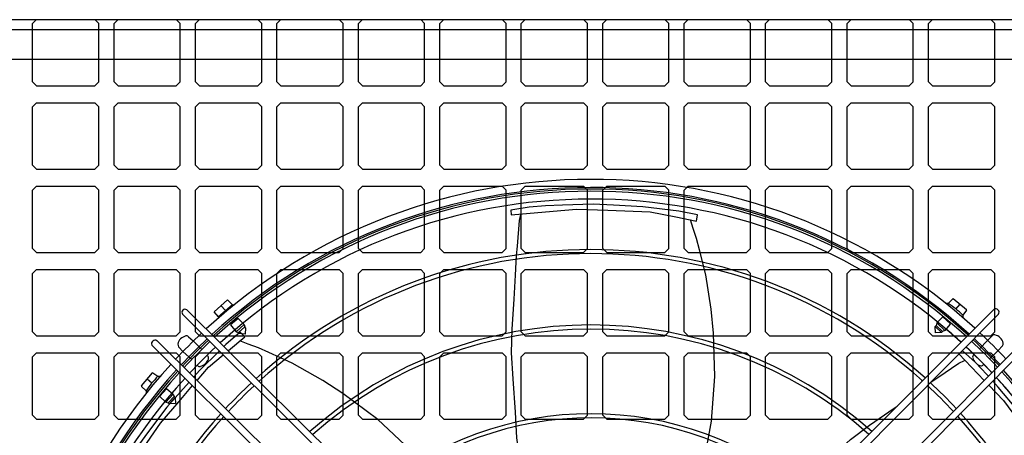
# Model space of a CAD drawing. Header units: inches. Extents: x 43 to 463, y 0 to 297.
# Tile 9 of 13: x 271.84 to 283.31, y 140.42 to 145.27. Entities that reach past the tile are written whole.
import ezdxf

# ---------------------------------------------------------------- set-up
doc = ezdxf.new("R2010")
doc.units = ezdxf.units.IN
doc.header["$MEASUREMENT"] = 0

msp = doc.modelspace()

# ---------------------------------------------------------------- linework, layer by layer
for p, q in [((270.622, 145.275), (286.428, 145.275)), ((272.034, 145.275), (271.988, 145.229)), ((272.034, 145.275), (272.713, 145.275)), ((272.759, 145.229), (272.713, 145.275)), ((272.983, 145.275), (272.937, 145.229)), ((272.983, 145.275), (273.662, 145.275)), ((273.708, 145.229), (273.662, 145.275)), ((273.932, 145.275), (273.886, 145.229)), ((273.932, 145.275), (274.611, 145.275)), ((274.658, 145.229), (274.611, 145.275)), ((274.881, 145.275), (274.835, 145.229)), ((274.881, 145.275), (275.56, 145.275)), ((275.607, 145.229), (275.56, 145.275)), ((275.83, 145.275), (275.784, 145.229)), ((275.83, 145.275), (276.51, 145.275)), ((276.556, 145.229), (276.51, 145.275)), ((276.78, 145.275), (276.733, 145.229)), ((276.78, 145.275), (277.459, 145.275)), ((277.505, 145.229), (277.459, 145.275)), ((277.729, 145.275), (277.682, 145.229)), ((277.729, 145.275), (278.408, 145.275)), ((278.454, 145.229), (278.408, 145.275)), ((278.678, 145.275), (278.632, 145.229)), ((278.678, 145.275), (279.357, 145.275)), ((279.403, 145.229), (279.357, 145.275)), ((279.627, 145.275), (279.581, 145.229)), ((279.627, 145.275), (280.306, 145.275)), ((280.352, 145.229), (280.306, 145.275)), ((280.576, 145.275), (280.53, 145.229)), ((280.576, 145.275), (281.255, 145.275)), ((281.302, 145.229), (281.255, 145.275)), ((281.525, 145.275), (281.479, 145.229)), ((281.525, 145.275), (282.204, 145.275)), ((282.251, 145.229), (282.204, 145.275)), ((282.474, 145.275), (282.428, 145.229)), ((282.474, 145.275), (283.154, 145.275)), ((283.2, 145.229), (283.154, 145.275)), ((270.506, 145.159), (286.544, 145.159)), ((271.988, 144.549), (271.988, 145.229)), ((272.759, 144.549), (272.759, 145.229)), ((272.937, 144.549), (272.937, 145.229)), ((273.708, 144.549), (273.708, 145.229)), ((273.886, 144.549), (273.886, 145.229)), ((274.658, 144.549), (274.658, 145.229)), ((274.835, 144.549), (274.835, 145.229)), ((275.607, 144.549), (275.607, 145.229)), ((275.784, 144.549), (275.784, 145.229)), ((276.556, 144.549), (276.556, 145.229)), ((276.733, 144.549), (276.733, 145.229)), ((277.505, 144.549), (277.505, 145.229)), ((277.682, 144.549), (277.682, 145.229)), ((278.454, 144.549), (278.454, 145.229)), ((278.632, 144.549), (278.632, 145.229)), ((279.403, 144.549), (279.403, 145.229)), ((279.581, 144.549), (279.581, 145.229)), ((280.352, 144.549), (280.352, 145.229)), ((280.53, 144.549), (280.53, 145.229)), ((281.302, 144.549), (281.302, 145.229)), ((281.479, 144.549), (281.479, 145.229)), ((282.251, 144.549), (282.251, 145.229)), ((282.428, 144.549), (282.428, 145.229)), ((283.2, 144.549), (283.2, 145.229)), ((270.159, 144.812), (286.891, 144.812)), ((272.034, 144.503), (271.988, 144.549)), ((272.034, 144.503), (272.713, 144.503)), ((272.759, 144.549), (272.713, 144.503)), ((272.983, 144.503), (272.937, 144.549)), ((272.983, 144.503), (273.662, 144.503)), ((273.708, 144.549), (273.662, 144.503)), ((273.932, 144.503), (273.886, 144.549)), ((273.932, 144.503), (274.611, 144.503)), ((274.658, 144.549), (274.611, 144.503)), ((274.881, 144.503), (274.835, 144.549)), ((274.881, 144.503), (275.56, 144.503)), ((275.607, 144.549), (275.56, 144.503)), ((275.83, 144.503), (275.784, 144.549)), ((275.83, 144.503), (276.51, 144.503)), ((276.556, 144.549), (276.51, 144.503)), ((276.78, 144.503), (276.733, 144.549)), ((276.78, 144.503), (277.459, 144.503)), ((277.505, 144.549), (277.459, 144.503)), ((277.729, 144.503), (277.682, 144.549)), ((277.729, 144.503), (278.408, 144.503)), ((278.454, 144.549), (278.408, 144.503)), ((278.678, 144.503), (278.632, 144.549)), ((278.678, 144.503), (279.357, 144.503)), ((279.403, 144.549), (279.357, 144.503)), ((279.627, 144.503), (279.581, 144.549)), ((279.627, 144.503), (280.306, 144.503)), ((280.352, 144.549), (280.306, 144.503)), ((280.576, 144.503), (280.53, 144.549)), ((280.576, 144.503), (281.255, 144.503)), ((281.302, 144.549), (281.255, 144.503)), ((281.525, 144.503), (281.479, 144.549)), ((281.525, 144.503), (282.204, 144.503)), ((282.251, 144.549), (282.204, 144.503)), ((282.474, 144.503), (282.428, 144.549)), ((282.474, 144.503), (283.154, 144.503)), ((283.2, 144.549), (283.154, 144.503)), ((272.034, 144.303), (271.988, 144.256)), ((271.988, 143.577), (271.988, 144.256)), ((272.034, 144.303), (272.713, 144.303)), ((272.759, 144.256), (272.713, 144.303)), ((272.759, 143.577), (272.759, 144.256)), ((272.983, 144.303), (272.937, 144.256)), ((272.937, 143.577), (272.937, 144.256)), ((272.983, 144.303), (273.662, 144.303)), ((273.708, 144.256), (273.662, 144.303)), ((273.708, 143.577), (273.708, 144.256)), ((273.932, 144.303), (273.886, 144.256)), ((273.886, 143.577), (273.886, 144.256)), ((273.932, 144.303), (274.611, 144.303)), ((274.658, 144.256), (274.611, 144.303)), ((274.658, 143.577), (274.658, 144.256)), ((274.881, 144.303), (274.835, 144.256)), ((274.835, 143.577), (274.835, 144.256)), ((274.881, 144.303), (275.56, 144.303)), ((275.607, 144.256), (275.56, 144.303)), ((275.607, 143.577), (275.607, 144.256)), ((275.83, 144.303), (275.784, 144.256)), ((275.784, 143.577), (275.784, 144.256)), ((275.83, 144.303), (276.51, 144.303)), ((276.556, 144.256), (276.51, 144.303)), ((276.556, 143.577), (276.556, 144.256)), ((276.78, 144.303), (276.733, 144.256)), ((276.733, 143.577), (276.733, 144.256)), ((276.78, 144.303), (277.459, 144.303)), ((277.505, 144.256), (277.459, 144.303)), ((277.505, 143.577), (277.505, 144.256)), ((277.729, 144.303), (277.682, 144.256)), ((277.682, 143.577), (277.682, 144.256)), ((277.729, 144.303), (278.408, 144.303)), ((278.454, 144.256), (278.408, 144.303)), ((278.454, 143.577), (278.454, 144.256)), ((278.678, 144.303), (278.632, 144.256)), ((278.632, 143.577), (278.632, 144.256)), ((278.678, 144.303), (279.357, 144.303)), ((279.403, 144.256), (279.357, 144.303)), ((279.403, 143.577), (279.403, 144.256)), ((279.627, 144.303), (279.581, 144.256)), ((279.581, 143.577), (279.581, 144.256)), ((279.627, 144.303), (280.306, 144.303)), ((280.352, 144.256), (280.306, 144.303)), ((280.352, 143.577), (280.352, 144.256)), ((280.576, 144.303), (280.53, 144.256)), ((280.53, 143.577), (280.53, 144.256)), ((280.576, 144.303), (281.255, 144.303)), ((281.302, 144.256), (281.255, 144.303)), ((281.302, 143.577), (281.302, 144.256)), ((281.525, 144.303), (281.479, 144.256)), ((281.479, 143.577), (281.479, 144.256)), ((281.525, 144.303), (282.204, 144.303)), ((282.251, 144.256), (282.204, 144.303)), ((282.251, 143.577), (282.251, 144.256)), ((282.474, 144.303), (282.428, 144.256)), ((282.428, 143.577), (282.428, 144.256)), ((282.474, 144.303), (283.154, 144.303)), ((283.2, 144.256), (283.154, 144.303)), ((283.2, 143.577), (283.2, 144.256)), ((272.034, 143.531), (271.988, 143.577)), ((272.759, 143.577), (272.713, 143.531)), ((272.983, 143.531), (272.937, 143.577)), ((273.708, 143.577), (273.662, 143.531)), ((273.932, 143.531), (273.886, 143.577)), ((274.658, 143.577), (274.611, 143.531)), ((274.881, 143.531), (274.835, 143.577)), ((275.607, 143.577), (275.56, 143.531)), ((275.83, 143.531), (275.784, 143.577)), ((276.556, 143.577), (276.51, 143.531)), ((276.78, 143.531), (276.733, 143.577)), ((277.505, 143.577), (277.459, 143.531)), ((277.729, 143.531), (277.682, 143.577)), ((278.454, 143.577), (278.408, 143.531)), ((278.678, 143.531), (278.632, 143.577)), ((279.403, 143.577), (279.357, 143.531)), ((279.627, 143.531), (279.581, 143.577)), ((280.352, 143.577), (280.306, 143.531)), ((280.576, 143.531), (280.53, 143.577)), ((281.302, 143.577), (281.255, 143.531)), ((281.525, 143.531), (281.479, 143.577)), ((282.251, 143.577), (282.204, 143.531)), ((282.474, 143.531), (282.428, 143.577)), ((283.2, 143.577), (283.154, 143.531)), ((272.034, 143.531), (272.713, 143.531)), ((272.983, 143.531), (273.662, 143.531)), ((273.932, 143.531), (274.611, 143.531)), ((274.881, 143.531), (275.56, 143.531)), ((275.83, 143.531), (276.51, 143.531)), ((276.78, 143.531), (277.459, 143.531)), ((277.729, 143.531), (278.408, 143.531)), ((278.678, 143.531), (279.357, 143.531)), ((279.627, 143.531), (280.306, 143.531)), ((280.576, 143.531), (281.255, 143.531)), ((281.525, 143.531), (282.204, 143.531)), ((282.474, 143.531), (283.154, 143.531)), ((272.034, 143.33), (271.988, 143.284)), ((272.034, 143.33), (272.713, 143.33)), ((272.759, 143.284), (272.713, 143.33)), ((272.983, 143.33), (272.937, 143.284)), ((272.983, 143.33), (273.662, 143.33)), ((273.708, 143.284), (273.662, 143.33)), ((273.932, 143.33), (273.886, 143.284)), ((273.932, 143.33), (274.611, 143.33)), ((274.658, 143.284), (274.611, 143.33)), ((274.881, 143.33), (274.835, 143.284)), ((274.881, 143.33), (275.56, 143.33)), ((275.607, 143.284), (275.56, 143.33)), ((275.83, 143.33), (275.784, 143.284)), ((275.83, 143.33), (276.51, 143.33)), ((276.556, 143.284), (276.51, 143.33)), ((276.78, 143.33), (276.733, 143.284)), ((276.78, 143.33), (277.459, 143.33)), ((277.505, 143.284), (277.459, 143.33)), ((277.729, 143.33), (277.682, 143.284)), ((277.729, 143.33), (278.408, 143.33)), ((278.454, 143.284), (278.408, 143.33)), ((278.678, 143.33), (278.632, 143.284)), ((278.678, 143.33), (279.357, 143.33)), ((279.403, 143.284), (279.357, 143.33)), ((279.627, 143.33), (279.581, 143.284)), ((279.627, 143.33), (280.306, 143.33)), ((280.352, 143.284), (280.306, 143.33)), ((280.576, 143.33), (280.53, 143.284)), ((280.576, 143.33), (281.255, 143.33)), ((281.302, 143.284), (281.255, 143.33)), ((281.525, 143.33), (281.479, 143.284)), ((281.525, 143.33), (282.204, 143.33)), ((282.251, 143.284), (282.204, 143.33)), ((282.474, 143.33), (282.428, 143.284)), ((282.474, 143.33), (283.154, 143.33)), ((283.2, 143.284), (283.154, 143.33)), ((271.988, 142.605), (271.988, 143.284)), ((272.759, 142.605), (272.759, 143.284)), ((272.937, 142.605), (272.937, 143.284)), ((273.708, 142.605), (273.708, 143.284)), ((273.886, 142.605), (273.886, 143.284)), ((274.658, 142.605), (274.658, 143.284)), ((274.835, 142.605), (274.835, 143.284)), ((275.607, 142.605), (275.607, 143.284)), ((275.784, 142.605), (275.784, 143.284)), ((276.556, 142.605), (276.556, 143.284)), ((276.733, 142.605), (276.733, 143.284)), ((277.505, 142.605), (277.505, 143.284)), ((277.682, 142.605), (277.682, 143.284)), ((278.454, 142.605), (278.454, 143.284)), ((278.632, 142.605), (278.632, 143.284)), ((279.403, 142.605), (279.403, 143.284)), ((279.581, 142.605), (279.581, 143.284)), ((280.352, 142.605), (280.352, 143.284)), ((280.53, 142.605), (280.53, 143.284)), ((281.302, 142.605), (281.302, 143.284)), ((281.479, 142.605), (281.479, 143.284)), ((282.251, 142.605), (282.251, 143.284)), ((282.428, 142.605), (282.428, 143.284)), ((283.2, 142.605), (283.2, 143.284)), ((272.034, 142.559), (271.988, 142.605)), ((272.034, 142.559), (272.713, 142.559)), ((272.759, 142.605), (272.713, 142.559)), ((272.983, 142.559), (272.937, 142.605)), ((272.983, 142.559), (273.662, 142.559)), ((273.708, 142.605), (273.662, 142.559)), ((273.932, 142.559), (273.886, 142.605)), ((273.932, 142.559), (274.611, 142.559)), ((274.658, 142.605), (274.611, 142.559)), ((274.881, 142.559), (274.835, 142.605)), ((274.881, 142.559), (275.56, 142.559)), ((275.607, 142.605), (275.56, 142.559)), ((275.83, 142.559), (275.784, 142.605)), ((275.83, 142.559), (276.51, 142.559)), ((276.556, 142.605), (276.51, 142.559)), ((276.78, 142.559), (276.733, 142.605)), ((276.78, 142.559), (277.459, 142.559)), ((277.505, 142.605), (277.459, 142.559)), ((277.729, 142.559), (277.682, 142.605)), ((277.729, 142.559), (278.408, 142.559)), ((278.454, 142.605), (278.408, 142.559)), ((278.678, 142.559), (278.632, 142.605)), ((278.678, 142.559), (279.357, 142.559)), ((279.403, 142.605), (279.357, 142.559)), ((279.627, 142.559), (279.581, 142.605)), ((279.627, 142.559), (280.306, 142.559)), ((280.352, 142.605), (280.306, 142.559)), ((280.576, 142.559), (280.53, 142.605)), ((280.576, 142.559), (281.255, 142.559)), ((281.302, 142.605), (281.255, 142.559)), ((281.525, 142.559), (281.479, 142.605)), ((281.525, 142.559), (282.204, 142.559)), ((282.251, 142.605), (282.204, 142.559)), ((282.474, 142.559), (282.428, 142.605)), ((282.474, 142.559), (283.154, 142.559)), ((283.2, 142.605), (283.154, 142.559)), ((272.034, 142.358), (271.988, 142.312)), ((271.988, 141.633), (271.988, 142.312)), ((272.034, 142.358), (272.713, 142.358)), ((272.759, 142.312), (272.713, 142.358)), ((272.759, 141.633), (272.759, 142.312)), ((272.983, 142.358), (272.937, 142.312)), ((272.937, 141.633), (272.937, 142.312)), ((272.983, 142.358), (273.662, 142.358)), ((273.708, 142.312), (273.662, 142.358)), ((273.708, 141.633), (273.708, 142.312)), ((273.932, 142.358), (273.886, 142.312)), ((273.886, 141.633), (273.886, 142.312)), ((273.932, 142.358), (274.611, 142.358)), ((274.658, 142.312), (274.611, 142.358)), ((274.658, 141.633), (274.658, 142.312)), ((274.881, 142.358), (274.835, 142.312)), ((274.835, 141.633), (274.835, 142.312)), ((274.881, 142.358), (275.56, 142.358)), ((275.607, 142.312), (275.56, 142.358)), ((275.607, 141.633), (275.607, 142.312)), ((275.83, 142.358), (275.784, 142.312)), ((275.784, 141.633), (275.784, 142.312)), ((275.83, 142.358), (276.51, 142.358)), ((276.556, 142.312), (276.51, 142.358)), ((276.556, 141.633), (276.556, 142.312)), ((276.78, 142.358), (276.733, 142.312)), ((276.733, 141.633), (276.733, 142.312)), ((276.78, 142.358), (277.459, 142.358)), ((277.505, 142.312), (277.459, 142.358)), ((277.505, 141.633), (277.505, 142.312)), ((277.729, 142.358), (277.682, 142.312)), ((277.682, 141.633), (277.682, 142.312)), ((277.729, 142.358), (278.408, 142.358)), ((278.454, 142.312), (278.408, 142.358)), ((278.454, 141.633), (278.454, 142.312)), ((278.678, 142.358), (278.632, 142.312)), ((278.632, 141.633), (278.632, 142.312)), ((278.678, 142.358), (279.357, 142.358)), ((279.403, 142.312), (279.357, 142.358)), ((279.403, 141.633), (279.403, 142.312)), ((279.627, 142.358), (279.581, 142.312)), ((279.581, 141.633), (279.581, 142.312)), ((279.627, 142.358), (280.306, 142.358)), ((280.352, 142.312), (280.306, 142.358)), ((280.352, 141.633), (280.352, 142.312)), ((280.576, 142.358), (280.53, 142.312)), ((280.53, 141.633), (280.53, 142.312)), ((280.576, 142.358), (281.255, 142.358)), ((281.302, 142.312), (281.255, 142.358)), ((281.302, 141.633), (281.302, 142.312)), ((281.525, 142.358), (281.479, 142.312)), ((281.479, 141.633), (281.479, 142.312)), ((281.525, 142.358), (282.204, 142.358)), ((282.251, 142.312), (282.204, 142.358)), ((282.251, 141.633), (282.251, 142.312)), ((282.474, 142.358), (282.428, 142.312)), ((282.428, 141.633), (282.428, 142.312)), ((282.474, 142.358), (283.154, 142.358)), ((283.2, 142.312), (283.154, 142.358)), ((283.2, 141.633), (283.2, 142.312)), ((274.103, 141.867), (274.258, 142.006)), ((274.315, 141.947), (274.155, 141.807)), ((274.258, 142.006), (274.315, 141.947)), ((274.315, 141.947), (274.34, 141.947)), ((282.658, 141.964), (282.628, 141.964)), ((282.658, 141.964), (282.71, 142.018)), ((282.716, 142.019), (282.71, 142.018)), ((282.716, 142.019), (282.869, 141.891)), ((282.747, 141.898), (282.795, 141.953)), ((277.845, 137.734), (273.735, 141.837)), ((273.785, 141.889), (277.911, 137.801)), ((274.155, 141.807), (274.103, 141.867)), ((274.237, 141.879), (274.182, 141.938)), ((279.086, 137.784), (283.192, 141.898)), ((283.243, 141.839), (279.156, 137.715)), ((282.87, 141.884), (282.828, 141.826)), ((282.828, 141.826), (282.828, 141.798)), ((282.87, 141.884), (282.869, 141.891)), ((274.155, 141.807), (274.155, 141.794)), ((274.384, 141.789), (274.293, 141.713)), ((274.293, 141.713), (274.36, 141.63)), ((274.36, 141.63), (274.453, 141.717)), ((274.453, 141.717), (274.384, 141.789)), ((274.453, 141.717), (274.46, 141.689)), ((282.524, 141.735), (282.518, 141.705)), ((282.524, 141.735), (282.59, 141.803)), ((282.619, 141.646), (282.524, 141.735)), ((282.597, 141.803), (282.59, 141.803)), ((282.597, 141.803), (282.681, 141.728)), ((282.681, 141.721), (282.619, 141.646)), ((282.681, 141.721), (282.681, 141.728)), ((272.034, 141.586), (271.988, 141.633)), ((272.759, 141.633), (272.713, 141.586)), ((272.983, 141.586), (272.937, 141.633)), ((273.708, 141.633), (273.662, 141.586)), ((273.932, 141.586), (273.886, 141.633)), ((274.36, 141.63), (274.385, 141.623)), ((274.385, 141.623), (274.46, 141.689)), ((274.393, 141.612), (274.385, 141.623)), ((274.466, 141.606), (274.393, 141.612)), ((274.469, 141.677), (274.46, 141.689)), ((274.469, 141.677), (274.466, 141.606)), ((274.658, 141.633), (274.611, 141.586)), ((274.881, 141.586), (274.835, 141.633)), ((275.607, 141.633), (275.56, 141.586)), ((275.83, 141.586), (275.784, 141.633)), ((276.556, 141.633), (276.51, 141.586)), ((276.78, 141.586), (276.733, 141.633)), ((277.505, 141.633), (277.459, 141.586)), ((277.729, 141.586), (277.682, 141.633)), ((278.454, 141.633), (278.408, 141.586)), ((278.678, 141.586), (278.632, 141.633)), ((279.403, 141.633), (279.357, 141.586)), ((279.627, 141.586), (279.581, 141.633)), ((280.352, 141.633), (280.306, 141.586)), ((280.576, 141.586), (280.53, 141.633)), ((281.302, 141.633), (281.255, 141.586)), ((281.525, 141.586), (281.479, 141.633)), ((282.251, 141.633), (282.204, 141.586)), ((282.474, 141.586), (282.428, 141.633)), ((282.507, 141.694), (282.518, 141.705)), ((282.51, 141.622), (282.507, 141.694)), ((282.507, 141.694), (282.58, 141.625)), ((282.51, 141.622), (282.507, 141.694)), ((282.58, 141.625), (282.51, 141.622)), ((282.58, 141.625), (282.51, 141.622)), ((282.518, 141.705), (282.592, 141.637)), ((282.592, 141.637), (282.58, 141.625)), ((282.619, 141.646), (282.592, 141.637)), ((283.2, 141.633), (283.154, 141.586)), ((272.034, 141.586), (272.713, 141.586)), ((272.983, 141.586), (273.662, 141.586)), ((273.435, 141.529), (277.558, 137.442)), ((273.678, 141.488), (273.687, 141.456)), ((273.805, 141.575), (273.86, 141.526)), ((273.86, 141.526), (273.958, 141.425)), ((273.932, 141.586), (274.611, 141.586)), ((274.881, 141.586), (275.56, 141.586)), ((275.83, 141.586), (276.51, 141.586)), ((276.78, 141.586), (277.459, 141.586)), ((277.729, 141.586), (278.408, 141.586)), ((278.678, 141.586), (279.357, 141.586)), ((279.448, 137.428), (283.552, 141.539)), ((283.603, 141.489), (279.515, 137.363)), ((279.627, 141.586), (280.306, 141.586)), ((280.576, 141.586), (281.255, 141.586)), ((281.525, 141.586), (282.204, 141.586)), ((282.474, 141.586), (283.154, 141.586)), ((283.115, 141.532), (283.023, 141.433)), ((283.115, 141.532), (283.17, 141.587)), ((272.034, 141.386), (271.988, 141.339)), ((272.034, 141.386), (272.713, 141.386)), ((272.759, 141.339), (272.713, 141.386)), ((272.983, 141.386), (272.937, 141.339)), ((272.983, 141.386), (273.662, 141.386)), ((277.489, 137.372), (273.376, 141.478)), ((273.708, 141.339), (273.662, 141.386)), ((273.742, 141.4), (273.687, 141.456)), ((273.742, 141.4), (273.841, 141.308)), ((273.932, 141.386), (273.886, 141.339)), ((273.932, 141.386), (274.611, 141.386)), ((274.658, 141.339), (274.611, 141.386)), ((274.881, 141.386), (274.835, 141.339)), ((274.881, 141.386), (275.56, 141.386)), ((275.607, 141.339), (275.56, 141.386)), ((275.83, 141.386), (275.784, 141.339)), ((275.83, 141.386), (276.51, 141.386)), ((276.556, 141.339), (276.51, 141.386)), ((276.78, 141.386), (276.733, 141.339)), ((276.78, 141.386), (277.459, 141.386)), ((277.505, 141.339), (277.459, 141.386)), ((277.729, 141.386), (277.682, 141.339)), ((277.729, 141.386), (278.408, 141.386)), ((278.454, 141.339), (278.408, 141.386)), ((278.678, 141.386), (278.632, 141.339)), ((278.678, 141.386), (279.357, 141.386)), ((279.403, 141.339), (279.357, 141.386)), ((279.627, 141.386), (279.581, 141.339)), ((279.627, 141.386), (280.306, 141.386)), ((280.352, 141.339), (280.306, 141.386)), ((280.576, 141.386), (280.53, 141.339)), ((280.576, 141.386), (281.255, 141.386)), ((281.302, 141.339), (281.255, 141.386)), ((281.525, 141.386), (281.479, 141.339)), ((281.525, 141.386), (282.204, 141.386)), ((282.251, 141.339), (282.204, 141.386)), ((282.474, 141.386), (282.428, 141.339)), ((282.474, 141.386), (283.154, 141.386)), ((282.958, 141.369), (282.953, 141.364)), ((283.24, 141.414), (283.14, 141.316)), ((283.2, 141.339), (283.154, 141.386)), ((283.29, 141.469), (283.24, 141.414)), ((271.988, 140.66), (271.988, 141.339)), ((272.759, 140.66), (272.759, 141.339)), ((272.937, 140.66), (272.937, 141.339)), ((273.708, 140.66), (273.708, 141.339)), ((273.886, 140.66), (273.886, 141.339)), ((274.658, 140.66), (274.658, 141.339)), ((274.835, 140.66), (274.835, 141.339)), ((275.607, 140.66), (275.607, 141.339)), ((275.784, 140.66), (275.784, 141.339)), ((276.556, 140.66), (276.556, 141.339)), ((276.733, 140.66), (276.733, 141.339)), ((277.505, 140.66), (277.505, 141.339)), ((277.682, 140.66), (277.682, 141.339)), ((278.454, 140.66), (278.454, 141.339)), ((278.632, 140.66), (278.632, 141.339)), ((279.403, 140.66), (279.403, 141.339)), ((279.581, 140.66), (279.581, 141.339)), ((280.352, 140.66), (280.352, 141.339)), ((280.53, 140.66), (280.53, 141.339)), ((281.302, 140.66), (281.302, 141.339)), ((281.479, 140.66), (281.479, 141.339)), ((282.251, 140.66), (282.251, 141.339)), ((282.428, 140.66), (282.428, 141.339)), ((283.073, 141.254), (283.065, 141.245)), ((283.2, 140.66), (283.2, 141.339)), ((273.255, 141.002), (273.383, 141.155)), ((273.39, 141.155), (273.383, 141.155)), ((273.39, 141.155), (273.448, 141.114)), ((273.376, 141.033), (273.321, 141.08)), ((273.448, 141.114), (273.476, 141.114)), ((273.255, 141.002), (273.256, 140.995)), ((273.31, 140.944), (273.256, 140.995)), ((273.31, 140.944), (273.31, 140.914)), ((273.471, 140.883), (273.546, 140.966)), ((273.553, 140.967), (273.546, 140.966)), ((273.553, 140.967), (273.627, 140.905)), ((273.471, 140.883), (273.471, 140.876)), ((273.539, 140.81), (273.471, 140.876)), ((273.627, 140.905), (273.539, 140.81)), ((273.539, 140.81), (273.569, 140.804)), ((273.569, 140.804), (273.637, 140.877)), ((273.58, 140.793), (273.569, 140.804)), ((273.58, 140.793), (273.649, 140.866)), ((273.652, 140.795), (273.58, 140.793)), ((273.652, 140.795), (273.58, 140.793)), ((273.627, 140.905), (273.637, 140.877)), ((273.637, 140.877), (273.649, 140.866)), ((273.649, 140.866), (273.652, 140.795)), ((273.649, 140.866), (273.652, 140.795)), ((272.034, 140.614), (271.988, 140.66)), ((272.034, 140.614), (272.713, 140.614)), ((272.759, 140.66), (272.713, 140.614)), ((272.983, 140.614), (272.937, 140.66)), ((272.983, 140.614), (273.662, 140.614)), ((273.708, 140.66), (273.662, 140.614)), ((273.932, 140.614), (273.886, 140.66)), ((273.932, 140.614), (274.611, 140.614)), ((274.658, 140.66), (274.611, 140.614)), ((274.881, 140.614), (274.835, 140.66)), ((274.881, 140.614), (275.56, 140.614)), ((275.607, 140.66), (275.56, 140.614)), ((275.83, 140.614), (275.784, 140.66)), ((275.83, 140.614), (276.51, 140.614)), ((276.556, 140.66), (276.51, 140.614)), ((276.78, 140.614), (276.733, 140.66)), ((276.78, 140.614), (277.459, 140.614)), ((277.505, 140.66), (277.459, 140.614)), ((277.729, 140.614), (277.682, 140.66)), ((277.729, 140.614), (278.408, 140.614)), ((278.454, 140.66), (278.408, 140.614)), ((278.678, 140.614), (278.632, 140.66)), ((278.678, 140.614), (279.357, 140.614)), ((279.403, 140.66), (279.357, 140.614)), ((279.627, 140.614), (279.581, 140.66)), ((279.627, 140.614), (280.306, 140.614)), ((280.352, 140.66), (280.306, 140.614)), ((280.576, 140.614), (280.53, 140.66)), ((280.576, 140.614), (281.255, 140.614)), ((281.302, 140.66), (281.255, 140.614)), ((281.525, 140.614), (281.479, 140.66)), ((281.525, 140.614), (282.204, 140.614)), ((282.251, 140.66), (282.204, 140.614)), ((282.474, 140.614), (282.428, 140.66)), ((282.474, 140.614), (283.154, 140.614)), ((283.2, 140.66), (283.154, 140.614))]:
    msp.add_line(p, q)
for points in [[(277.559, 143.052), (277.564, 142.997), (278.053, 143.04), (278.326, 143.065), (278.692, 143.051), (279.185, 143.032), (279.484, 142.972), (279.725, 142.923), (279.737, 142.999), (279.519, 143.039), (279.097, 143.089), (278.756, 143.109), (278.52, 143.122), (278.164, 143.11), (277.966, 143.104), (277.774, 143.085), (277.559, 143.052)], [(277.922, 138.746), (277.873, 138.877), (277.826, 139.067), (277.787, 139.343), (277.727, 139.701), (277.673, 140.094), (277.631, 140.393), (277.613, 140.693), (277.588, 141.082), (277.569, 141.386), (277.576, 141.663), (277.6, 142.012), (277.616, 142.295), (277.628, 142.523), (277.637, 142.632), (277.662, 142.93), (277.676, 143)], [(279.286, 138.677), (279.466, 139.048), (279.598, 139.371), (279.689, 139.624), (279.817, 140.141), (279.898, 140.591), (279.938, 141.109), (279.923, 141.617), (279.894, 141.895), (279.832, 142.297), (279.759, 142.59), (279.726, 142.72), (279.687, 142.838), (279.653, 142.938)], [(274.267, 141.411), (274.27, 141.414), (274.459, 141.572), (274.406, 141.629), (274.239, 141.483), (274.217, 141.461)], [(277.505, 138.581), (277.327, 138.954), (277.156, 139.259), (277.015, 139.487), (276.691, 139.91), (276.389, 140.254), (276.01, 140.607), (275.603, 140.913), (275.368, 141.064), (275.014, 141.266), (274.74, 141.391), (274.618, 141.447), (274.501, 141.489), (274.402, 141.525)], [(274.164, 141.409), (273.937, 141.185), (273.864, 141.104)], [(282.783, 141.375), (283.078, 141.065)], [(283.127, 141.114), (283.109, 141.135), (282.974, 141.274), (282.822, 141.414)], [(273.904, 141.064), (274.037, 141.219), (274.209, 141.363)], [(282.444, 141.038), (282.535, 141.099), (282.783, 141.265), (282.847, 141.298)], [(273.811, 141.044), (273.709, 140.931), (273.551, 140.754), (273.339, 140.469), (273.221, 140.31), (273.116, 140.148), (273.007, 139.96)], [(283.13, 141.011), (283.303, 140.83), (283.52, 140.535), (283.813, 140.138), (283.952, 139.867), (284.064, 139.647), (284.131, 139.686), (284.027, 139.881), (283.803, 140.242), (283.606, 140.521), (283.469, 140.714), (283.238, 140.985), (283.176, 141.057)], [(273.007, 139.96), (273.053, 139.929), (273.324, 140.339), (273.476, 140.567), (273.714, 140.844), (273.852, 141.004)], [(279.675, 138.453), (279.746, 138.573), (279.866, 138.728), (280.057, 138.931), (280.3, 139.201), (280.573, 139.489), (280.781, 139.707), (281.004, 139.909), (281.293, 140.17), (281.519, 140.374), (281.74, 140.542), (282.028, 140.741), (282.062, 140.765)]]:
    msp.add_lwpolyline(points)
for centre, radius, start, end in [((278.494, 136.78), 6.631, 47.5604, 132.5421), ((278.492, 136.778), 6.538, 47.5959, 132.4828), ((278.494, 136.78), 6.518, 47.6037, 132.4952), ((278.494, 136.78), 6.493, 47.6138, 132.4842), ((278.494, 136.78), 6.401, 47.6507, 132.4443), ((278.494, 136.78), 5.812, 47.9146, 132.1584), ((278.494, 136.78), 5.765, 47.9383, 132.1328), ((281.987, 140.962), 1.206, 45.8069, 56.1972), ((273.764, 141.859), 0.0364, 54.4654, 217.1435), ((283.209, 141.86), 0.0406, 328.7842, 113.3343), ((278.494, 136.78), 4.932, 48.4274, 131.6029), ((278.494, 136.78), 6.631, 133.175, 136.8827), ((278.494, 136.78), 4.884, 48.4604, 131.5672), ((278.494, 136.78), 6.402, 47.6503, 49.7164), ((278.494, 136.78), 6.631, 43.175, 46.8827), ((283.195, 141.561), 0.0356, 77.7701, 134.6533), ((283.176, 141.475), 0.124, 11.5506, 77.7701), ((273.414, 141.494), 0.0406, 58.7842, 203.3343), ((273.799, 141.462), 0.124, 101.5506, 167.7701), ((278.492, 136.778), 6.538, 133.1278, 136.8852), ((278.494, 136.78), 6.518, 133.1427, 136.9108), ((278.494, 136.78), 6.493, 133.1352, 136.9173), ((273.781, 141.549), 0.0356, 48.1122, 101.5506), ((278.494, 136.78), 6.493, 43.1352, 46.9173), ((278.494, 136.78), 6.518, 43.1427, 46.9108), ((278.492, 136.778), 6.538, 43.1483, 46.9056), ((283.263, 141.492), 0.0356, 318.1122, 11.5506), ((278.494, 136.78), 6.401, 133.1077, 136.9412), ((278.494, 136.78), 6.401, 43.1077, 46.9412), ((278.494, 136.78), 6.402, 43.108, 46.9409), ((278.494, 136.78), 6.631, 137.5604, 222.5421), ((273.908, 141.36), 0.136, 286.0809, 340.2161), ((274.002, 141.326), 0.0356, 340.2161, 43.0876), ((282.978, 141.338), 0.0356, 134.5906, 196.0809), ((283.074, 141.366), 0.136, 196.0809, 250.2161), ((278.492, 136.778), 6.538, 137.5755, 222.5037), ((278.494, 136.78), 6.518, 137.6037, 222.4952), ((278.494, 136.78), 6.493, 137.6138, 222.4842), ((273.935, 141.263), 0.0356, 224.5906, 286.0809), ((283.04, 141.271), 0.0356, 250.2161, 313.0876), ((278.494, 136.78), 6.493, 317.6138, 42.4842), ((278.494, 136.78), 6.518, 317.6037, 42.4952), ((278.494, 136.78), 6.401, 137.6507, 222.4443), ((274.312, 140.273), 1.206, 135.8069, 146.1972), ((278.494, 136.78), 5.812, 132.9109, 137.112), ((278.494, 136.78), 5.765, 47.9383, 48.0926), ((278.494, 136.78), 5.812, 47.9146, 48.0306), ((278.494, 136.78), 5.812, 42.9109, 47.1355), ((278.494, 136.78), 6.401, 317.6507, 42.4443), ((278.494, 136.78), 6.402, 40.4313, 42.4447), ((278.494, 136.78), 5.765, 132.8933, 137.1273), ((278.494, 136.78), 5.765, 42.8933, 47.1273), ((278.494, 136.78), 5.812, 42.0374, 42.1584), ((278.494, 136.78), 5.812, 317.9146, 42.1584), ((278.494, 136.78), 5.812, 137.9146, 222.1584), ((278.494, 136.78), 5.765, 137.9383, 222.1328), ((278.494, 136.78), 3.896, 49.3279, 130.6274), ((278.494, 136.78), 3.848, 49.3808, 130.57), ((278.494, 136.78), 5.765, 41.9755, 42.1328), ((278.494, 136.78), 5.765, 317.9383, 42.1328)]:
    msp.add_arc(centre, radius, start, end)

doc.saveas('drawing.dxf')
